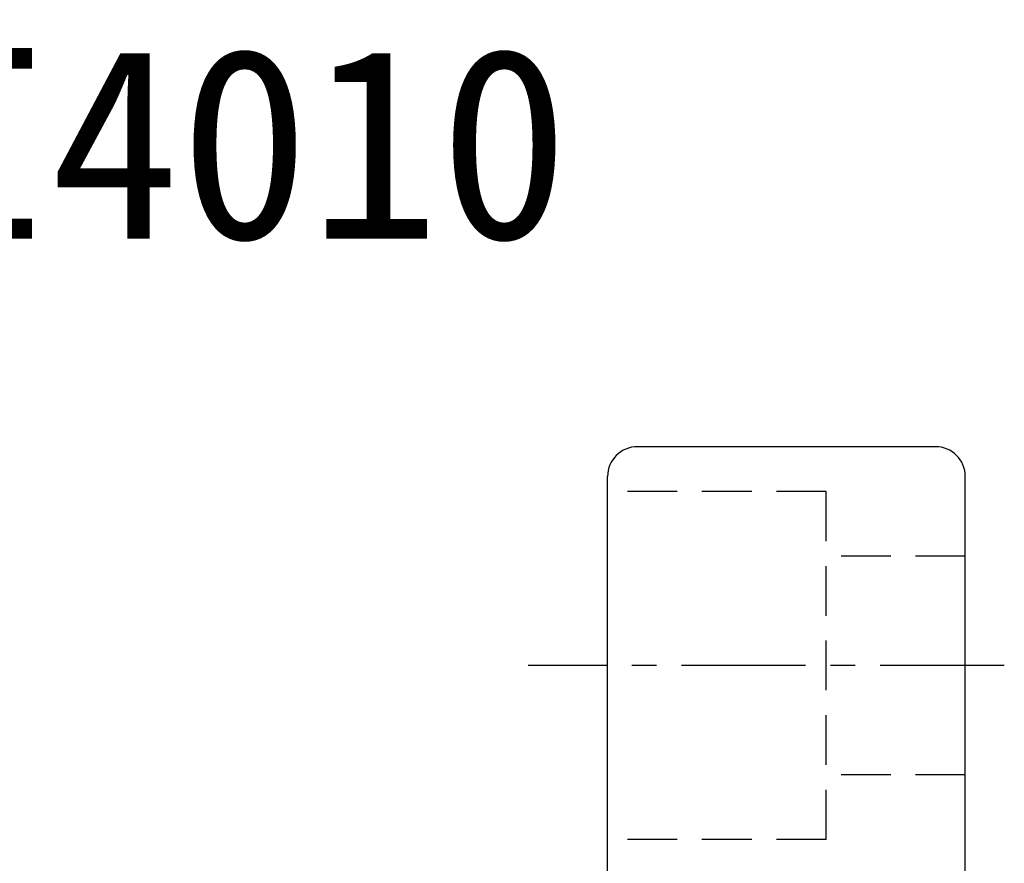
# Model space of a CAD drawing. Extents: x -262 to 1060, y 79 to 210.
# Tile 48 of 48: x 939 to 989, y 167 to 210. Entities that reach past the tile are written whole.
import ezdxf
from ezdxf.enums import TextEntityAlignment as Align

# ---------------------------------------------------------------- set-up
doc = ezdxf.new("R2010")
doc.units = 0
doc.header["$MEASUREMENT"] = 0
doc.linetypes.add('CENTER', pattern=[2, 1.25, -0.25, 0.25, -0.25])
doc.linetypes.add('DASHED', pattern=[0.75, 0.5, -0.25])
doc.layers.get('0').update_dxf_attribs({"linetype": 'CONTINUOUS'})
for name, color, linetype in [('CL', 1, 'CENTER'), ('HID', 2, 'DASHED'), ('OUT', 3, 'CONTINUOUS')]:
    doc.layers.add(name, color=color, linetype=linetype)
doc.styles.add('T', font='KAIU.TTF')

msp = doc.modelspace()

# ---------------------------------------------------------------- linework, layer by layer
at = {"layer": 'CL', "color": 7, "ltscale": 5}
msp.add_line((988.582, 177.158), (964.619, 177.158), dxfattribs=at)
at = {"layer": 'HID', "color": 7, "ltscale": 5}
for p, q in [((979.619, 185.908), (968.619, 185.908)), ((979.619, 168.408), (979.619, 185.908)), ((986.619, 182.658), (979.619, 182.658)), ((986.619, 171.658), (979.619, 171.658)), ((979.619, 168.408), (968.619, 168.408))]:
    msp.add_line(p, q, dxfattribs=at)
at = {"layer": 'OUT', "color": 7, "ltscale": 5}
for p, q in [((985.119, 188.158), (970.119, 188.158)), ((968.619, 85.658), (968.619, 186.658)), ((986.619, 167.258), (986.619, 186.658)), ((986.619, 105.058), (986.619, 167.258))]:
    msp.add_line(p, q, dxfattribs=at)
for centre, start, end in [((970.119, 186.658), 90, 180), ((985.119, 186.658), 0, 90)]:
    msp.add_arc(centre, 1.5, start, end, dxfattribs=at)

# ---------------------------------------------------------------- texts
at = {"style": 'T'}
msp.add_text('SFNI4010', height=9.6, dxfattribs=at).set_placement((940.562, 203.417), align=Align.MIDDLE)

doc.saveas('drawing.dxf')
